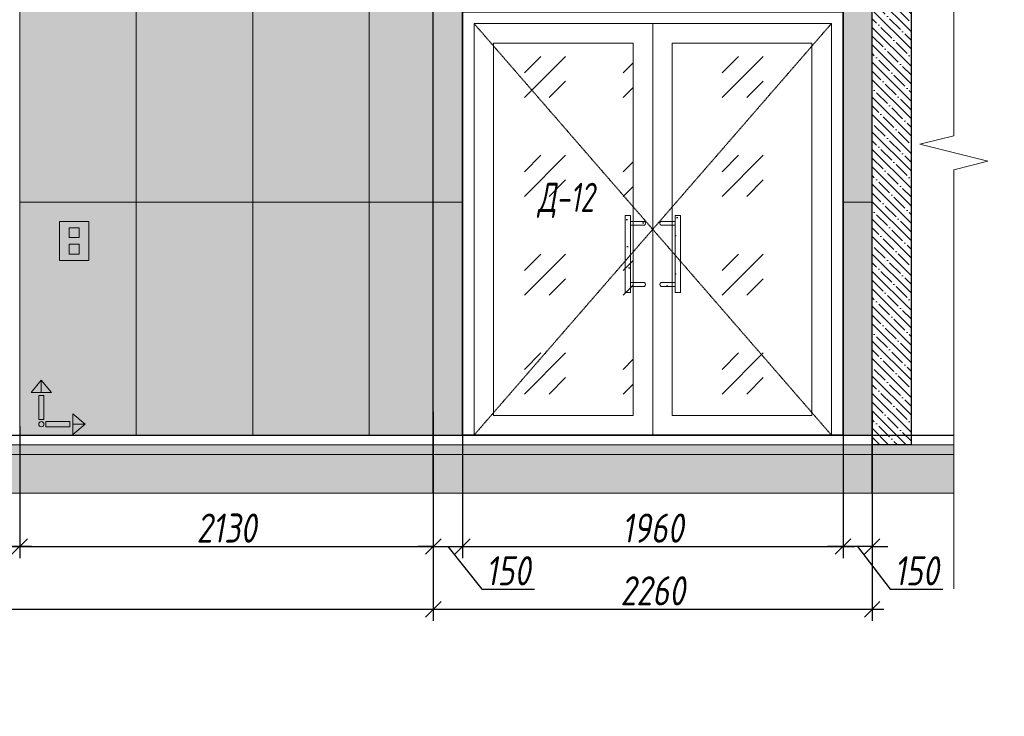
# Model space of a CAD drawing. Header units: millimetres. Extents: x -535184 to 178656, y -69521 to 68256.
# Tile 73 of 256: x -363735 to -358664, y 45354 to 48943. Entities that reach past the tile are written whole.
import ezdxf
from ezdxf import colors
from ezdxf.entities.mleader import LeaderData, LeaderLine
from ezdxf.math import Vec2, Vec3

# ---------------------------------------------------------------- set-up
doc = ezdxf.new("R2010")
doc.units = ezdxf.units.MM
doc.linetypes.add('( Hidden )', pattern=[0.375, 0.25, -0.125])
doc.linetypes.add('DASHDOT', pattern=[25.4, 12.7, -6.35, 0, -6.35])
doc.layers.get('Defpoints').update_dxf_attribs({"color": 31})
for name, color, linetype, lineweight in [('A-DETL-GENF', 7, 'Continuous', 5), ('dim_razv', 93, 'DASHDOT', 9), ('wall_obm', 172, 'Continuous', 40), ('Двери', 7, 'Continuous', 5), ('Отделка стен', 253, 'Continuous', 0), ('пот', 183, 'Continuous', 9)]:
    doc.layers.add(name, color=color, linetype=linetype, lineweight=lineweight)
doc.layers.add('pol', color=7, linetype='Continuous', lineweight=15, true_color=0x738991)
doc.styles.add('fl_iso paper', font='isocpeur.ttf', dxfattribs={"width": 0.8, "oblique": 10})
doc.styles.add('In tre', font='isocpeur.ttf', dxfattribs={"width": 0.8, "oblique": 10})
doc.dimstyles.new('In tre 1_50', dxfattribs={"dimtxt": 150, "dimasz": 80, "dimexe": 60, "dimexo": 10, "dimgap": 20, "dimtad": 1, "dimdec": 0, "dimrnd": 5, "dimzin": 0, "dimdsep": 46, "dimtxsty": 'fl_iso paper', "dimblk": 'OBLIQUE', "dimcen": 0, "dimdle": 60, "dimadec": 0, "dimazin": 0, "dimtfac": 1, "dimtdec": 0, "dimtofl": 0, "dimtmove": 1, "dimatfit": 1, "dimfxl": 40, "dimtolj": 1, "dimtzin": 0, "dimarcsym": 1})
pattern_1 = [(352.5, (-625946.66, 296251.42), (100.426047, 107.214405), [0, -115.824, 0, -129.54, 0, -123.825]), (322.5, (-625946.66, 296251.42), (247.41986, 56.70328), [0, -62.484, 0, -104.394, 0, -40.005]), (282.5, (-626012.93, 296317.7), (168.099694, -167.489948), [0, -38.1, 0, -137.16, 0, -179.07]), (272.5, (-626012.93, 296317.7), (209.26523, -114.68433), [0, -19.05, 0, -89.916, 0, -102.87])]

# ---------------------------------------------------------------- blocks, each defined once
blk = doc.blocks.new('*U12000')
at = {"layer": 'A-DETL-GENF'}
h = blk.add_hatch(dxfattribs=at)
h.set_pattern_fill('ANSI35', color=256, scale=10, style=0)
h.set_pattern_definition([(45, (22760.45, 2e-10), (-44.90128, 44.90128), []), (45, (22805.35, 2e-10), (-44.90128, 44.90128), [79.375, -15.875, 0, -15.875])])
h.paths.add_polyline_path([(0, -100), (23180.9, -100), (23180.9, -50), (0, -50)])
h = blk.add_hatch(dxfattribs=at)
h.set_pattern_fill('ANSI35', color=256, scale=20, style=0)
h.set_pattern_definition([(45, (22760.45, 2e-10), (-89.80256, 89.80256), []), (45, (22850.25, 2e-10), (-89.80256, 89.80256), [158.75, -31.75, 0, -31.75])])
h.paths.add_polyline_path([(0, -300), (23180.9, -300), (23180.9, -100), (0, -100)])
at = {"lineweight": 13}
blk.add_lwpolyline([(0, -50), (23180.9, -50), (23180.9, 0), (0, 0)], close=True, dxfattribs=at)
at = {"lineweight": 30}
blk.add_lwpolyline([(0, 0), (23180.9, 0)], dxfattribs=at)
at = {"layer": 'A-DETL-GENF'}
for points in [[(0, -100), (23180.9, -100), (23180.9, -50), (0, -50)], [(0, -300), (23180.9, -300), (23180.9, -100), (0, -100)]]:
    blk.add_lwpolyline(points, close=True, dxfattribs=at)
blk = doc.blocks.new('1')
at = {"layer": 'pol', "linetype": 'ByBlock'}
h = blk.add_hatch(color=1, dxfattribs=at)
h.paths.add_polyline_path([(35776.4, 73135.4), (35803.1, 73135.4), (35803.1, 73259), (35776.4, 73259)])
h.paths.add_polyline_path([(35789.8, 73274.6), (35843.2, 73274.6), (35789.8, 73338.2)])
h.paths.add_polyline_path([(35789.8, 73274.6), (35736.3, 73274.6), (35789.8, 73338.2)])
edge = h.paths.add_edge_path()
edge.add_arc((35789.8, 73110.5), 13.4, 0, 360)
h = blk.add_hatch(color=1, dxfattribs=at)
h.paths.add_polyline_path([(35813.3, 73097.1), (35813.3, 73123.9), (35936.9, 73123.9), (35936.9, 73097.1)])
h.paths.add_polyline_path([(35952.5, 73110.5), (35952.5, 73164), (36016.1, 73110.5)])
h.paths.add_polyline_path([(35952.5, 73110.5), (35952.5, 73057), (36016.1, 73110.5)])
at = {"layer": 'pol', "color": 1, "linetype": 'ByBlock'}
for points in [[(35789.8, 73274.6), (35736.3, 73274.6), (35789.8, 73338.2), (35789.8, 73274.6)], [(35789.8, 73274.6), (35843.2, 73274.6), (35789.8, 73338.2), (35789.8, 73274.6)], [(35952.5, 73110.5), (35952.5, 73164), (36016.1, 73110.5), (35952.5, 73110.5)], [(35952.5, 73110.5), (35952.5, 73057), (36016.1, 73110.5), (35952.5, 73110.5)]]:
    blk.add_lwpolyline(points, dxfattribs=at)
for points in [[(35776.4, 73135.4), (35803.1, 73135.4), (35803.1, 73259), (35776.4, 73259)], [(35813.3, 73097.1), (35813.3, 73123.9), (35936.9, 73123.9), (35936.9, 73097.1)]]:
    blk.add_lwpolyline(points, close=True, dxfattribs=at)
blk.add_circle((35789.8, 73110.5), 13.4, dxfattribs=at)
blk = doc.blocks.new('_Oblique')
at = {"color": 0, "linetype": 'ByBlock', "lineweight": -2}
blk.add_line((-0.5, -0.5), (0.5, 0.5), dxfattribs=at)
blk = doc.blocks.new('*D12151')
at = {"layer": 'Defpoints', "color": 0, "linetype": 'ByBlock', "transparency": 16777216}
for p in [(-361454.8, 46802.9), (-359494.8, 46802.9), (-359494.8, 46228.7)]:
    blk.add_point(p, dxfattribs=at)
at = {"layer": 'dim_razv', "color": 0, "linetype": 'ByBlock', "lineweight": -2, "transparency": 16777216}
for p, q in [((-361454.8, 46792.9), (-361454.8, 46168.7)), ((-359494.8, 46792.9), (-359494.8, 46168.7)), ((-361514.8, 46228.7), (-359434.8, 46228.7))]:
    blk.add_line(p, q, dxfattribs=at)
at = {"layer": 'dim_razv', "color": 0, "linetype": 'ByBlock', "lineweight": -2, "transparency": 16777216, "xscale": 80, "yscale": 80, "zscale": 80, "rotation": 180}
blk.add_blockref('_Oblique', (-361454.8, 46228.7), dxfattribs=at)
at = {"layer": 'dim_razv', "color": 0, "linetype": 'ByBlock', "lineweight": -2, "transparency": 16777216, "xscale": 80, "yscale": 80, "zscale": 80}
blk.add_blockref('_Oblique', (-359494.8, 46228.7), dxfattribs=at)
at = {"layer": 'dim_razv', "color": 0, "linetype": 'ByBlock', "transparency": 16777216, "insert": (-360474.8, 46323.7), "char_height": 150, "attachment_point": 5, "style": 'fl_iso paper'}
blk.add_mtext('\\A1;1960', dxfattribs=at)
blk = doc.blocks.new('*D12152')
at = {"layer": 'Defpoints', "color": 0, "linetype": 'ByBlock', "transparency": 16777216}
for p in [(-359494.8, 46932.9), (-359344.8, 46932.9), (-359494.8, 46228.7)]:
    blk.add_point(p, dxfattribs=at)
at = {"layer": 'dim_razv', "color": 0, "linetype": 'ByBlock', "lineweight": -2, "transparency": 16777216}
for p, q in [((-359494.8, 46922.9), (-359494.8, 46168.7)), ((-359344.8, 46922.9), (-359344.8, 46168.7)), ((-359494.8, 46228.7), (-359574.8, 46228.7)), ((-359344.8, 46228.7), (-359494.8, 46228.7)), ((-359419.8, 46228.7), (-359251.7, 46008.7)), ((-359344.8, 46228.7), (-359264.8, 46228.7)), ((-359251.7, 46008.7), (-358981.3, 46008.7))]:
    blk.add_line(p, q, dxfattribs=at)
at = {"layer": 'dim_razv', "color": 0, "linetype": 'ByBlock', "lineweight": -2, "transparency": 16777216, "xscale": 80, "yscale": 80, "zscale": 80}
blk.add_blockref('_Oblique', (-359494.8, 46228.7), dxfattribs=at)
at = {"layer": 'dim_razv', "color": 0, "linetype": 'ByBlock', "lineweight": -2, "transparency": 16777216, "xscale": 80, "yscale": 80, "zscale": 80, "rotation": 180}
blk.add_blockref('_Oblique', (-359344.8, 46228.7), dxfattribs=at)
at = {"layer": 'dim_razv', "color": 0, "linetype": 'ByBlock', "transparency": 16777216, "insert": (-359116.5, 46103.7), "char_height": 150, "attachment_point": 5, "style": 'fl_iso paper'}
blk.add_mtext('\\A1;150', dxfattribs=at)
blk = doc.blocks.new('*D12045')
at = {"layer": 'Defpoints', "color": 0, "linetype": 'ByBlock', "transparency": 16777216}
for p in [(-361604.8, 46932.9), (-361454.8, 46932.9), (-361454.8, 46228.7)]:
    blk.add_point(p, dxfattribs=at)
at = {"layer": 'dim_razv', "color": 0, "linetype": 'ByBlock', "lineweight": -2, "transparency": 16777216}
for p, q in [((-361604.8, 46922.9), (-361604.8, 46168.7)), ((-361454.8, 46922.9), (-361454.8, 46168.7)), ((-361604.8, 46228.7), (-361684.8, 46228.7)), ((-361604.8, 46228.7), (-361454.8, 46228.7)), ((-361529.8, 46228.7), (-361354.8, 46008.7)), ((-361454.8, 46228.7), (-361374.8, 46228.7)), ((-361354.8, 46008.7), (-361084.3, 46008.7))]:
    blk.add_line(p, q, dxfattribs=at)
at = {"layer": 'dim_razv', "color": 0, "linetype": 'ByBlock', "lineweight": -2, "transparency": 16777216, "xscale": 80, "yscale": 80, "zscale": 80}
blk.add_blockref('_Oblique', (-361604.8, 46228.7), dxfattribs=at)
at = {"layer": 'dim_razv', "color": 0, "linetype": 'ByBlock', "lineweight": -2, "transparency": 16777216, "xscale": 80, "yscale": 80, "zscale": 80, "rotation": 180}
blk.add_blockref('_Oblique', (-361454.8, 46228.7), dxfattribs=at)
at = {"layer": 'dim_razv', "color": 0, "linetype": 'ByBlock', "transparency": 16777216, "insert": (-361219.5, 46103.7), "char_height": 150, "attachment_point": 5, "style": 'fl_iso paper'}
blk.add_mtext('\\A1;150', dxfattribs=at)
blk = doc.blocks.new('*U11948')
at = {"color": 0, "linetype": 'ByBlock', "lineweight": -2}
for p, q in [((0, 0), (-6, 0)), ((80.34, 0), (0, 0)), ((167.69, 0), (87.34, 0)), ((167.69, 0), (173.69, 0))]:
    blk.add_line(p, q, dxfattribs=at)
blk.add_lwpolyline([(87.34, 0), (85.59, -7), (82.09, 7), (80.34, 0)], dxfattribs=at)
blk = doc.blocks.new('*U11989')
at = {"layer": 'A-DETL-GENF'}
h = blk.add_hatch(dxfattribs=at)
h.set_pattern_fill('ANSI35', color=256, scale=10, style=0)
h.set_pattern_definition([(45, (0, 2430.646), (-44.9013, 44.9013), []), (45, (44.9, 2430.646), (-44.9013, 44.9013), [79.375, -15.875, 0, -15.875])])
h.paths.add_polyline_path([(0, 0), (200, 0), (200, 3050), (0, 3050)])
at = {"layer": 'A-DETL-GENF', "lineweight": 30}
blk.add_lwpolyline([(0, 0), (200, 0), (200, 3050), (0, 3050)], close=True, dxfattribs=at)
blk = doc.blocks.new('*D12093')
at = {"layer": 'Defpoints', "color": 0, "linetype": 'ByBlock', "transparency": 16777216}
for p in [(-365134.2, 46802.9), (-363734.8, 46802.9), (-365134.2, 46228.7)]:
    blk.add_point(p, dxfattribs=at)
at = {"layer": 'dim_razv', "color": 0, "linetype": 'ByBlock', "lineweight": -2, "transparency": 16777216}
for p, q in [((-365134.2, 46792.9), (-365134.2, 46168.7)), ((-363734.8, 46792.9), (-363734.8, 46168.7)), ((-363674.8, 46228.7), (-365194.2, 46228.7))]:
    blk.add_line(p, q, dxfattribs=at)
at = {"layer": 'dim_razv', "color": 0, "linetype": 'ByBlock', "lineweight": -2, "transparency": 16777216, "xscale": 80, "yscale": 80, "zscale": 80, "rotation": 180}
blk.add_blockref('_Oblique', (-365134.2, 46228.7), dxfattribs=at)
at = {"layer": 'dim_razv', "color": 0, "linetype": 'ByBlock', "lineweight": -2, "transparency": 16777216, "xscale": 80, "yscale": 80, "zscale": 80}
blk.add_blockref('_Oblique', (-363734.8, 46228.7), dxfattribs=at)
at = {"layer": 'dim_razv', "color": 0, "linetype": 'ByBlock', "transparency": 16777216, "insert": (-364434.5, 46323.7), "char_height": 150, "attachment_point": 5, "style": 'fl_iso paper'}
blk.add_mtext('\\A1;1400', dxfattribs=at)
blk = doc.blocks.new('*D12089')
at = {"layer": 'Defpoints', "color": 0, "linetype": 'ByBlock', "transparency": 16777216}
for p in [(-363734.8, 46857.8), (-361604.8, 46857.8), (-361604.8, 46228.7)]:
    blk.add_point(p, dxfattribs=at)
at = {"layer": 'dim_razv', "color": 0, "linetype": 'ByBlock', "lineweight": -2, "transparency": 16777216}
for p, q in [((-363734.8, 46847.8), (-363734.8, 46168.7)), ((-361604.8, 46847.8), (-361604.8, 46168.7)), ((-363794.8, 46228.7), (-361544.8, 46228.7))]:
    blk.add_line(p, q, dxfattribs=at)
at = {"layer": 'dim_razv', "color": 0, "linetype": 'ByBlock', "lineweight": -2, "transparency": 16777216, "xscale": 80, "yscale": 80, "zscale": 80, "rotation": 180}
blk.add_blockref('_Oblique', (-363734.8, 46228.7), dxfattribs=at)
at = {"layer": 'dim_razv', "color": 0, "linetype": 'ByBlock', "lineweight": -2, "transparency": 16777216, "xscale": 80, "yscale": 80, "zscale": 80}
blk.add_blockref('_Oblique', (-361604.8, 46228.7), dxfattribs=at)
at = {"layer": 'dim_razv', "color": 0, "linetype": 'ByBlock', "transparency": 16777216, "insert": (-362669.8, 46323.7), "char_height": 150, "attachment_point": 5, "style": 'fl_iso paper'}
blk.add_mtext('\\A1;2130', dxfattribs=at)
blk = doc.blocks.new('*D12004')
at = {"layer": 'Defpoints', "color": 0, "linetype": 'ByBlock', "transparency": 16777216}
for p in [(-370514.8, 46890.8), (-361604.8, 46890.8), (-361604.8, 45905.4)]:
    blk.add_point(p, dxfattribs=at)
at = {"layer": 'dim_razv', "color": 0, "linetype": 'ByBlock', "lineweight": -2, "transparency": 16777216}
for p, q in [((-370514.8, 46880.8), (-370514.8, 45845.4)), ((-361604.8, 46880.8), (-361604.8, 45845.4)), ((-370574.8, 45905.4), (-361544.8, 45905.4))]:
    blk.add_line(p, q, dxfattribs=at)
at = {"layer": 'dim_razv', "color": 0, "linetype": 'ByBlock', "lineweight": -2, "transparency": 16777216, "xscale": 80, "yscale": 80, "zscale": 80, "rotation": 180}
blk.add_blockref('_Oblique', (-370514.8, 45905.4), dxfattribs=at)
at = {"layer": 'dim_razv', "color": 0, "linetype": 'ByBlock', "lineweight": -2, "transparency": 16777216, "xscale": 80, "yscale": 80, "zscale": 80}
blk.add_blockref('_Oblique', (-361604.8, 45905.4), dxfattribs=at)
at = {"layer": 'dim_razv', "color": 0, "linetype": 'ByBlock', "transparency": 16777216, "insert": (-365921, 46000.4), "char_height": 150, "attachment_point": 5, "style": 'fl_iso paper'}
blk.add_mtext('\\A1;8910', dxfattribs=at)
blk = doc.blocks.new('*D12088')
at = {"layer": 'Defpoints', "color": 0, "linetype": 'ByBlock', "transparency": 16777216}
for p in [(-361604.8, 46857.8), (-359344.8, 46897.2), (-359344.8, 45905.4)]:
    blk.add_point(p, dxfattribs=at)
at = {"layer": 'dim_razv', "color": 0, "linetype": 'ByBlock', "lineweight": -2, "transparency": 16777216}
for p, q in [((-359344.8, 46887.2), (-359344.8, 45845.4)), ((-361604.8, 46847.8), (-361604.8, 45845.4)), ((-361664.8, 45905.4), (-359284.8, 45905.4))]:
    blk.add_line(p, q, dxfattribs=at)
at = {"layer": 'dim_razv', "color": 0, "linetype": 'ByBlock', "lineweight": -2, "transparency": 16777216, "xscale": 80, "yscale": 80, "zscale": 80, "rotation": 180}
blk.add_blockref('_Oblique', (-361604.8, 45905.4), dxfattribs=at)
at = {"layer": 'dim_razv', "color": 0, "linetype": 'ByBlock', "lineweight": -2, "transparency": 16777216, "xscale": 80, "yscale": 80, "zscale": 80}
blk.add_blockref('_Oblique', (-359344.8, 45905.4), dxfattribs=at)
at = {"layer": 'dim_razv', "color": 0, "linetype": 'ByBlock', "transparency": 16777216, "insert": (-360474.8, 46000.4), "char_height": 150, "attachment_point": 5, "style": 'fl_iso paper'}
blk.add_mtext('\\A1;2260', dxfattribs=at)

msp = doc.modelspace()

# ---------------------------------------------------------------- hatches: boundary and pattern name
at = {"true_color": 0xcccccc}
h = msp.add_hatch(dxfattribs=at)
h.set_pattern_fill('AR-SAND', color=254, scale=3, angle=315)
h.set_pattern_definition(pattern_1)
h.paths.add_polyline_path([(-360590.1, 47538), (-360617.2, 47538), (-360617.2, 47934.5), (-360590.1, 47934.5)])
h = msp.add_hatch(dxfattribs=at)
h.set_pattern_fill('AR-SAND', color=254, scale=3, angle=315)
h.set_pattern_definition(pattern_1)
h.paths.add_polyline_path([(-360359.5, 47538), (-360332.4, 47538), (-360332.4, 47934.5), (-360359.5, 47934.5)])
at = {"lineweight": 13, "true_color": 0xb5b5b5}
h = msp.add_hatch(color=253, dxfattribs=at)
h.dxf.hatch_style = 1
h.paths.add_polyline_path([(-363529.2, 47902.9), (-363379.2, 47902.9), (-363379.2, 47702.9), (-363529.2, 47702.9)])
at = {"true_color": 0xcccccc}
h = msp.add_hatch(dxfattribs=at)
h.set_pattern_fill('AR-SAND', color=254, scale=3, angle=315)
h.set_pattern_definition(pattern_1)
edge = h.paths.add_edge_path()
edge.add_line((-360517.7, 47903.5), (-360590.1, 47903.5))
edge.add_line((-360590.1, 47903.5), (-360590.1, 47884.2))
edge.add_line((-360590.1, 47884.2), (-360517.7, 47884.2))
edge.add_arc((-360522.9, 47893.9), 11, 298.4495, 421.5505)
h = msp.add_hatch(dxfattribs=at)
h.set_pattern_fill('AR-SAND', color=254, scale=3, angle=315)
h.set_pattern_definition(pattern_1)
edge = h.paths.add_edge_path()
edge.add_line((-360431.9, 47903.5), (-360359.5, 47903.5))
edge.add_line((-360359.5, 47903.5), (-360359.5, 47884.2))
edge.add_line((-360359.5, 47884.2), (-360431.9, 47884.2))
edge.add_arc((-360426.7, 47893.9), 11, 118.4495, 241.5505, ccw=False)
h = msp.add_hatch(dxfattribs=at)
h.set_pattern_fill('AR-SAND', color=254, scale=3, angle=315)
h.set_pattern_definition(pattern_1)
edge = h.paths.add_edge_path()
edge.add_line((-360517.7, 47568.9), (-360590.1, 47568.9))
edge.add_line((-360590.1, 47568.9), (-360590.1, 47588.3))
edge.add_line((-360590.1, 47588.3), (-360517.7, 47588.3))
edge.add_arc((-360522.9, 47578.6), 11, -61.5505, 61.5505, ccw=False)
h = msp.add_hatch(dxfattribs=at)
h.set_pattern_fill('AR-SAND', color=254, scale=3, angle=315)
h.set_pattern_definition(pattern_1)
edge = h.paths.add_edge_path()
edge.add_line((-360431.9, 47568.9), (-360359.5, 47568.9))
edge.add_line((-360359.5, 47568.9), (-360359.5, 47588.3))
edge.add_line((-360359.5, 47588.3), (-360431.9, 47588.3))
edge.add_arc((-360426.7, 47578.6), 11, 118.4495, 241.5505)
at = {"layer": 'dim_razv', "true_color": 0xeceae4, "transparency": 33554687}
h = msp.add_hatch(dxfattribs=at)
h.set_pattern_fill('AR-SAND', color=254, scale=3, angle=315)
h.set_pattern_definition([(352.5, (120932.77, 76096.4), (100.426047, 107.214405), [0, -115.824, 0, -129.54, 0, -123.825]), (322.5, (120932.77, 76096.4), (247.419855, 56.70328), [0, -62.484, 0, -104.394, 0, -40.005]), (282.5, (120866.5, 76162.67), (168.099694, -167.489948), [0, -38.1, 0, -137.16, 0, -179.07]), (272.5, (120866.5, 76162.67), (209.265234, -114.68433), [0, -19.05, 0, -89.916, 0, -102.87])])
h.paths.add_polyline_path([(-359344.8, 49402.9), (-381684.8, 49402.9), (-381684.8, 46802.9), (-359344.8, 46802.9)])
h.paths.add_polyline_path([(-378264.8, 49352.9), (-379314.8, 49352.9), (-379314.8, 46802.9), (-378264.8, 46802.9)], flags=16)
h.paths.add_polyline_path([(-376194.8, 49352.9), (-377244.8, 49352.9), (-377244.8, 46802.9), (-376194.8, 46802.9)], flags=16)
h.paths.add_polyline_path([(-374124.8, 49352.9), (-375174.8, 49352.9), (-375174.8, 46802.9), (-374124.8, 46802.9)], flags=16)
h.paths.add_polyline_path([(-375584.8, 49302.9), (-375584.8, 46802.9), (-375784.8, 46802.9), (-375784.8, 49302.9)], flags=16)
h.paths.add_polyline_path([(-368034.8, 49352.9), (-366632.8, 49352.9), (-366632.8, 46802.9), (-368034.8, 46802.9)], flags=16)
h.paths.add_polyline_path([(-366632.8, 49302.9), (-365134.2, 49302.9), (-365134.2, 46802.9), (-366632.8, 46802.9)])
h.paths.add_polyline_path([(-365134.2, 49349.8), (-363734.8, 49352.9), (-363734.8, 46802.9), (-365134.2, 46803)])
h.paths.add_polyline_path([(-372624.8, 46802.9), (-372624.8, 48982.9), (-370664.8, 48982.9), (-370664.8, 46802.9)], flags=17)
h.paths.add_polyline_path([(-361454.8, 46802.9), (-361454.8, 48982.9), (-359494.8, 48982.9), (-359494.8, 46802.9)], flags=17)
at = {"layer": 'пот', "lineweight": 0, "true_color": 0x7e9fe7}
h = msp.add_hatch(dxfattribs=at)
h.set_pattern_fill('GOST_GLASS', color=161, scale=60)
h.set_pattern_definition([(45, (-525580.83, 51595.83), (509.1169, -5e-14), [300, -420]), (45, (-525453.55, 51595.83), (509.1169, -5e-14), [120, -600]), (45, (-525580.83, 51723.1), (509.1169, -5e-14), [120, -600])])
h.paths.add_polyline_path([(-361294.8, 48822.9), (-360574.8, 48822.9), (-360574.8, 46902.9), (-361294.8, 46902.9)])
h.paths.add_polyline_path([(-360374.8, 48822.9), (-359654.8, 48822.9), (-359654.8, 46902.9), (-360374.8, 46902.9)])

# ---------------------------------------------------------------- linework, layer by layer
at = {"lineweight": 30}
for points in [[(-361604.8, 46502.9), (-361604.8, 50476.5)], [(-359344.8, 46502.9), (-359344.8, 50476.5)]]:
    msp.add_lwpolyline(points, dxfattribs=at)
msp.add_lwpolyline([(-359344.8, 49402.9), (-381684.8, 49402.9), (-381684.8, 46802.9), (-359344.8, 46802.9)], close=True)
at = {"lineweight": 35}
msp.add_lwpolyline([(-361454.8, 46802.9), (-361454.8, 48982.9), (-359494.8, 48982.9), (-359494.8, 46802.9)], close=True, dxfattribs=at)
at = {"lineweight": 13}
for points in [[(-361394.8, 46802.9), (-361394.8, 48922.9), (-359554.8, 48922.9), (-359554.8, 46802.9)], [(-361394.8, 48922.9), (-360474.8, 48922.9), (-360474.8, 46802.9), (-361394.8, 46802.9)], [(-360474.8, 48922.9), (-359554.8, 48922.9), (-359554.8, 46802.9), (-360474.8, 46802.9)], [(-361294.8, 48822.9), (-360574.8, 48822.9), (-360574.8, 46902.9), (-361294.8, 46902.9)], [(-360374.8, 48822.9), (-359654.8, 48822.9), (-359654.8, 46902.9), (-360374.8, 46902.9)], [(-360590.1, 47538), (-360617.2, 47538), (-360617.2, 47934.5), (-360590.1, 47934.5)], [(-360359.5, 47538), (-360332.4, 47538), (-360332.4, 47934.5), (-360359.5, 47934.5)], [(-363529.2, 47902.9), (-363379.2, 47902.9), (-363379.2, 47702.9), (-363529.2, 47702.9)], [(-363479.2, 47870.1), (-363429.2, 47870.1), (-363429.2, 47820.1), (-363479.2, 47820.1)], [(-363479.2, 47735.8), (-363429.2, 47735.8), (-363429.2, 47785.8), (-363479.2, 47785.8)]]:
    msp.add_lwpolyline(points, close=True, dxfattribs=at)
at = {"linetype": '( Hidden )', "lineweight": 13, "ltscale": 10}
for points in [[(-361394.8, 48922.9), (-360474.8, 47862.9), (-361394.8, 46802.9)], [(-359554.8, 48922.9), (-360474.8, 47862.9), (-359554.8, 46802.9)]]:
    msp.add_lwpolyline(points, dxfattribs=at)
at = {"lineweight": 13}
msp.add_lwpolyline([(-360474.8, 48922.9), (-360474.8, 46802.9)], dxfattribs=at)
for points in [[(-360517.7, 47903.5), (-360590.1, 47903.5), (-360590.1, 47884.2), (-360517.7, 47884.2, 0.595534)], [(-360431.9, 47903.5), (-360359.5, 47903.5), (-360359.5, 47884.2), (-360431.9, 47884.2, -0.595534)], [(-360517.7, 47568.9), (-360590.1, 47568.9), (-360590.1, 47588.3), (-360517.7, 47588.3, -0.595534)], [(-360431.9, 47568.9), (-360359.5, 47568.9), (-360359.5, 47588.3), (-360431.9, 47588.3, 0.595534)]]:
    msp.add_lwpolyline(points, format="xyb", close=True, dxfattribs=at)
at = {"layer": 'Отделка стен', "transparency": 33554687}
for points in [[(-363734.8, 49202.9), (-363734.8, 48002.9), (-363134.8, 48002.9), (-363134.8, 49202.9)], [(-363134.8, 49202.9), (-363134.8, 48002.9), (-362534.8, 48002.9), (-362534.8, 49202.9)], [(-362534.8, 49202.9), (-362534.8, 48002.9), (-361934.8, 48002.9), (-361934.8, 49202.9)], [(-361934.8, 49202.9), (-361934.8, 48002.9), (-361604.8, 48002.9), (-361604.8, 49202.9)], [(-361604.8, 49202.9), (-361604.8, 48002.9), (-361454.8, 48002.9), (-361454.8, 48982.9), (-361074.8, 48982.9), (-361074.8, 49202.9)], [(-359344.8, 49202.9), (-359344.8, 48002.9), (-359494.8, 48002.9), (-359494.8, 48982.9), (-359874.8, 48982.9), (-359874.8, 49202.9)], [(-363734.8, 48002.9), (-363734.8, 46802.9), (-363134.8, 46802.9), (-363134.8, 48002.9)], [(-363134.8, 48002.9), (-363134.8, 46802.9), (-362534.8, 46802.9), (-362534.8, 48002.9)], [(-362534.8, 48002.9), (-362534.8, 46802.9), (-361934.8, 46802.9), (-361934.8, 48002.9)], [(-361934.8, 48002.9), (-361934.8, 46802.9), (-361604.8, 46802.9), (-361604.8, 48002.9)], [(-361604.8, 48002.9), (-361604.8, 46802.9), (-361454.8, 46802.9), (-361454.8, 48002.9)], [(-359344.8, 48002.9), (-359344.8, 46802.9), (-359494.8, 46802.9), (-359494.8, 48002.9)]]:
    msp.add_lwpolyline(points, close=True, dxfattribs=at)

# ---------------------------------------------------------------- block references
at = {"lineweight": 13, "xscale": -25, "yscale": 25, "zscale": 25, "rotation": 90}
msp.add_blockref('*U11948', (-358924.3, 50353.3), dxfattribs=at)
at = {"linetype": 'ByBlock', "xscale": 0.9938708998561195, "yscale": 0.9938708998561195, "zscale": 0.9938708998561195}
msp.add_blockref('1', (-399193.8, -25803.4), dxfattribs=at)
msp.add_blockref('*U12000', (-382105.2, 46802.9))
at = {"layer": 'wall_obm', "xscale": -1}
msp.add_blockref('*U11989', (-359144.8, 46752.9), dxfattribs=at)

# ---------------------------------------------------------------- texts
at = {"layer": 'Двери', "lineweight": 0, "insert": (-360922, 48012.3), "char_height": 150, "attachment_point": 5, "style": 'fl_iso paper'}
msp.add_mtext_dynamic_manual_height_columns('{\\W0.7;Д-12}', width=190.261, gutter_width=1350, heights=[0], dxfattribs=at)

# ---------------------------------------------------------------- dimensions: what is measured, and where the dimension line sits
at = {"layer": 'dim_razv', "color": 18, "linetype": 'ByBlock', "true_color": 0x000000}
dim = msp.add_linear_dim(base=(-361454.8, 46228.7), p1=(-361604.8, 46932.9), p2=(-361454.8, 46932.9), angle=180, dimstyle='In tre 1_50', dxfattribs=at)
dim.commit()
dim.dimension.update_dxf_attribs({"geometry": '*D12045', "text_midpoint": (-361334.8, 46008.7), "dimtype": 160})
for base, p1, p2, picture, middle in [((-359494.8, 46228.7), (-359344.8, 46932.9), (-359494.8, 46932.9), '*D12152', (-359231.7, 46008.7)), ((-361604.8, 45905.4), (-370514.8, 46890.8), (-361604.8, 46890.8), '*D12004', (-365921, 45905.4))]:
    dim = msp.add_linear_dim(base=base, p1=p1, p2=p2, dimstyle='In tre 1_50', dxfattribs=at)
    dim.commit()
    dim.dimension.update_dxf_attribs({"geometry": picture, "text_midpoint": middle, "dimtype": 160})
for base, p1, p2, picture, middle in [((-361604.8, 46228.7), (-363734.8, 46857.8), (-361604.8, 46857.8), '*D12089', (-362669.8, 46323.7)), ((-359344.8, 45905.4), (-361604.8, 46857.8), (-359344.8, 46897.2), '*D12088', (-360474.8, 46000.4)), ((-365134.2, 46228.7), (-363734.8, 46802.9), (-365134.2, 46802.9), '*D12093', (-364434.5, 46323.7)), ((-359494.8, 46228.7), (-361454.8, 46802.9), (-359494.8, 46802.9), '*D12151', (-360474.8, 46323.7))]:
    dim = msp.add_linear_dim(base=base, p1=p1, p2=p2, dimstyle='In tre 1_50', dxfattribs=at)
    dim.commit()
    dim.dimension.update_dxf_attribs({"geometry": picture, "text_midpoint": middle})

# ---------------------------------------------------------------- leaders
at = {"layer": 'dim_razv', "color": 0, "linetype": 'ByBlock'}
ml = msp.add_multileader_mtext('Standard', dxfattribs=at)
ml.set_content('Вертикально расположенная бегущая строка (время/дата/t%%D/этаж)', style='In tre')
ml.set_leader_properties()
ml.build(insert=Vec2(0, 0))
ml.multileader.update_dxf_attribs({"text_left_attachment_type": 6, "text_right_attachment_type": 6, "dogleg_length": 1, "arrow_head_size": 0, "scale": 50})
ctx = ml.context
ctx.base_point, ctx.scale, ctx.char_height, ctx.arrow_head_size, ctx.landing_gap_size, ctx.plane_origin = Vec3(-378676.7, 51171.1), 50, 150, 0, 4.5, Vec3(-370148, 49376.6)
ctx.left_attachment, ctx.right_attachment = 6, 6
notes = []
notes.append((ctx, [(0, (1, 1, 0), (-376443.3, 51171.1), (-1, 0), 50, [(1, [(-375666.8, 48784.7)], 0, [])])]))
ctx.mtext.insert, ctx.mtext.width, ctx.mtext.defined_height, ctx.mtext.flow_direction = Vec3(-378672.2, 51366.1), 2509.515, 696.6, 5
ml = msp.add_multileader_mtext('Standard', dxfattribs=at)
ml.set_content('Шкаф пожарный встроенный', style='In tre')
ml.set_leader_properties()
ml.build(insert=Vec2(0, 0))
ml.multileader.update_dxf_attribs({"text_left_attachment_type": 6, "text_right_attachment_type": 6, "dogleg_length": 1, "arrow_head_size": 0, "scale": 50})
ctx = ml.context
ctx.base_point, ctx.scale, ctx.char_height, ctx.arrow_head_size, ctx.landing_gap_size, ctx.plane_origin = Vec3(-421897.1, 45466.8), 50, 150, 0, 4.5, Vec3(-411590.9, 43799.8)
ctx.left_attachment, ctx.right_attachment = 6, 6
notes.append((ctx, [(0, (1, 1, 0), (-419699.7, 45466.8), (-1, 0), 50, [(1, [(-419099.9, 47135.6)], 0, [])])]))
ctx.mtext.insert, ctx.mtext.width, ctx.mtext.defined_height, ctx.mtext.flow_direction = Vec3(-421892.6, 45661.8), 2509.515, 696.6, 5
ml = msp.add_multileader_mtext('Standard', dxfattribs=at)
ml.set_content('Шкаф пожарный встроенный', style='In tre')
ml.set_leader_properties()
ml.build(insert=Vec2(0, 0))
ml.multileader.update_dxf_attribs({"text_left_attachment_type": 6, "text_right_attachment_type": 6, "dogleg_length": 1, "arrow_head_size": 0, "scale": 50})
ctx = ml.context
ctx.base_point, ctx.scale, ctx.char_height, ctx.arrow_head_size, ctx.landing_gap_size, ctx.plane_origin = Vec3(-410854.8, 45466.8), 50, 150, 0, 4.5, Vec3(-404245.9, 43799.8)
ctx.left_attachment, ctx.right_attachment = 6, 6
notes.append((ctx, [(1, (1, 1, 0), (-410904.8, 45466.8), (1, 0), 50, [(1, [(-411754.9, 47135.6)], 0, [])])]))
ctx.mtext.insert, ctx.mtext.width, ctx.mtext.defined_height, ctx.mtext.flow_direction = Vec3(-410850.3, 45661.8), 2509.515, 696.6, 5
ml = msp.add_multileader_mtext('Standard', dxfattribs=at)
ml.set_content('Розетка для уборочного инвентаря, \\Pв цвет стен', style='In tre')
ml.set_leader_properties()
ml.build(insert=Vec2(0, 0))
ml.multileader.update_dxf_attribs({"text_left_attachment_type": 6, "text_right_attachment_type": 6, "dogleg_length": 1, "arrow_head_size": 0, "scale": 50})
ctx = ml.context
ctx.base_point, ctx.scale, ctx.char_height, ctx.arrow_head_size, ctx.landing_gap_size, ctx.plane_origin = Vec3(-417113.1, 45671.8), 50, 150, 0, 4.5, Vec3(-415302.2, 45457.8)
ctx.left_attachment, ctx.right_attachment = 6, 6
notes.append((ctx, [(0, (1, 1, 0), (-414277, 45671.8), (-1, 0), 50, [(1, [(-413665.6, 47052.9)], 0, [])])]))
ctx.mtext.insert, ctx.mtext.width, ctx.mtext.defined_height, ctx.mtext.flow_direction = Vec3(-417108.6, 45851.8), 3060.297, 696.6, 5
ml = msp.add_multileader_mtext('Standard', dxfattribs=at)
ml.set_content('Стекло градиентное цветное \\P(цвет согласно концепта)', style='In tre')
ml.set_leader_properties()
ml.build(insert=Vec2(0, 0))
ml.multileader.update_dxf_attribs({"text_left_attachment_type": 6, "text_right_attachment_type": 6, "dogleg_length": 1, "arrow_head_size": 0, "scale": 50})
ctx = ml.context
ctx.base_point, ctx.scale, ctx.char_height, ctx.arrow_head_size, ctx.landing_gap_size, ctx.plane_origin = Vec3(-368844.5, 45617.1), 50, 150, 0, 4.5, Vec3(-357662.7, 49268.4)
ctx.left_attachment, ctx.right_attachment = 6, 6
notes.append((ctx, [(0, (1, 1, 0), (-366527.1, 45617.1), (-1, 0), 50, [(0, [(-365289.5, 47039.7), (-366207, 47053.9)], 0, [])])]))
ctx.mtext.insert, ctx.mtext.width, ctx.mtext.defined_height, ctx.mtext.flow_direction = Vec3(-368840, 45797.1), 3092.716, 696.6, 5
ml = msp.add_multileader_mtext('Standard', dxfattribs=at)
ml.set_content('Решетка вентиляционная декоративная 700х550 в цвет стен', style='In tre')
ml.set_leader_properties()
ml.build(insert=Vec2(0, 0))
ml.multileader.update_dxf_attribs({"text_left_attachment_type": 6, "text_right_attachment_type": 6, "dogleg_length": 1, "arrow_head_size": 0, "scale": 50})
ctx = ml.context
ctx.base_point, ctx.scale, ctx.char_height, ctx.arrow_head_size, ctx.landing_gap_size, ctx.plane_origin = Vec3(-433717.2, 45698.2), 50, 150, 0, 4.5, Vec3(-428976.6, 43903.6)
ctx.left_attachment, ctx.right_attachment = 6, 6
notes.append((ctx, [(1, (1, 1, 0), (-433767.2, 45698.2), (1, 0), 50, [(1, [(-434438.3, 46980.5)], 0, [])])]))
ctx.mtext.insert, ctx.mtext.width, ctx.mtext.defined_height, ctx.mtext.flow_direction = Vec3(-433712.7, 45893.2), 2996.732, 696.6, 5
ml = msp.add_multileader_mtext('Standard', dxfattribs=at)
ml.set_content('Плитка керамогранитная, настенная, размер плитки 600х1200мм, расположить вертикально', style='In tre')
ml.set_leader_properties()
ml.build(insert=Vec2(0, 0))
ml.multileader.update_dxf_attribs({"text_left_attachment_type": 6, "text_right_attachment_type": 6, "dogleg_length": 1, "arrow_head_size": 0, "scale": 50})
ctx = ml.context
ctx.base_point, ctx.scale, ctx.char_height, ctx.arrow_head_size, ctx.landing_gap_size, ctx.plane_origin = Vec3(-406052.6, 45578.3), 50, 150, 0, 4.5, Vec3(-400003.6, 45457.8)
ctx.left_attachment, ctx.right_attachment = 6, 6
notes.append((ctx, [(0, (1, 1, 0), (-403063.3, 45578.3), (-1, 0), 50, [(1, [(-402586.2, 46979.5)], 0, [])])]))
ctx.mtext.insert, ctx.mtext.width, ctx.mtext.defined_height, ctx.mtext.flow_direction = Vec3(-406048.1, 45773.3), 3060.297, 696.6, 5
ml = msp.add_multileader_mtext('Standard', dxfattribs=at)
ml.set_content('Плитка керамогранитная, настенная, размер плитки 600х1200мм, расположить вертикально', style='In tre')
ml.set_leader_properties()
ml.build(insert=Vec2(0, 0))
ml.multileader.update_dxf_attribs({"text_left_attachment_type": 6, "text_right_attachment_type": 6, "dogleg_length": 1, "arrow_head_size": 0, "scale": 50})
ctx = ml.context
ctx.base_point, ctx.scale, ctx.char_height, ctx.arrow_head_size, ctx.landing_gap_size, ctx.plane_origin = Vec3(-372831.6, 45578.3), 50, 150, 0, 4.5, Vec3(-370917.5, 45457.8)
ctx.left_attachment, ctx.right_attachment = 6, 6
notes.append((ctx, [(1, (1, 1, 0), (-372881.6, 45578.3), (1, 0), 50, [(1, [(-373500, 46979.5)], 0, [])])]))
ctx.mtext.insert, ctx.mtext.width, ctx.mtext.defined_height, ctx.mtext.flow_direction = Vec3(-372827.1, 45773.3), 3060.297, 696.6, 5
ml = msp.add_multileader_mtext('Standard', dxfattribs=at)
ml.set_content('Зеркало на стене, выполнить в один уровень с отделкой стен', style='In tre')
ml.set_leader_properties()
ml.build(insert=Vec2(0, 0))
ml.multileader.update_dxf_attribs({"text_left_attachment_type": 6, "text_right_attachment_type": 6, "dogleg_length": 1, "arrow_head_size": 0, "scale": 50})
ctx = ml.context
ctx.base_point, ctx.scale, ctx.char_height, ctx.arrow_head_size, ctx.landing_gap_size, ctx.plane_origin = Vec3(-448638.5, 45615.6), 50, 150, 0, 4.5, Vec3(-439596.2, 43821.1)
ctx.left_attachment, ctx.right_attachment = 6, 6
notes.append((ctx, [(0, (1, 1, 0), (-445715.9, 45615.6), (-1, 0), 50, [(1, [(-445057.9, 46897.9)], 0, [])])]))
ctx.mtext.insert, ctx.mtext.width, ctx.mtext.defined_height, ctx.mtext.flow_direction = Vec3(-448634, 45810.6), 3043.138, 696.6, 5
for ctx, leaders in notes:
    for number, flags, end, landing, length, lines in leaders:
        leader = LeaderData()
        leader.index, (leader.has_last_leader_line, leader.has_dogleg_vector, leader.attachment_direction) = number, flags
        leader.last_leader_point, leader.dogleg_vector, leader.dogleg_length = Vec3(end), Vec3(landing), length
        for number, points, colour, breaks in lines:
            line = LeaderLine()
            line.index, line.vertices, line.color, line.breaks = number, Vec3.list(points), colors.encode_raw_color(colour), breaks
            leader.lines.append(line)
        ctx.leaders.append(leader)

doc.saveas('drawing.dxf')
